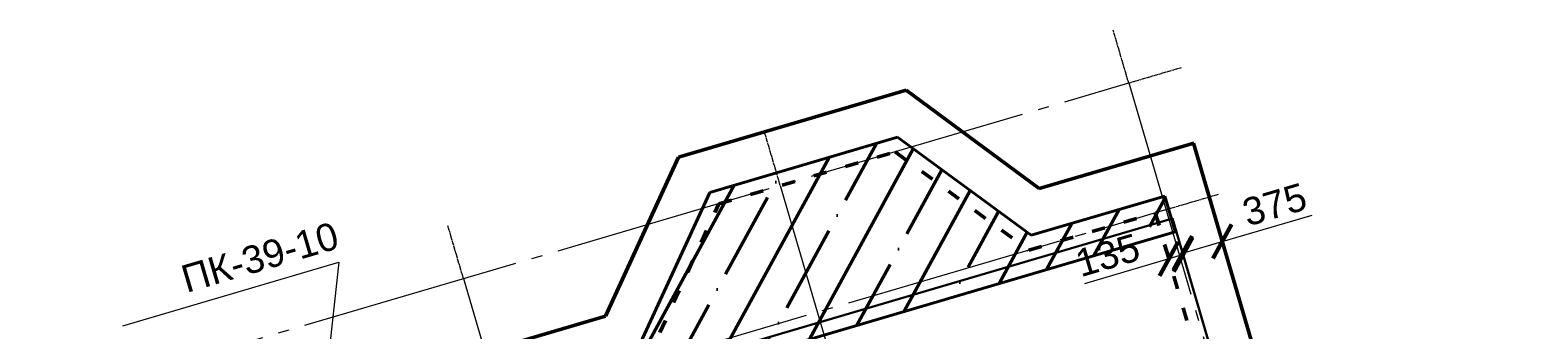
# Model space of a CAD drawing. Header units: millimetres. Extents: x -2096172177 to 2055029645, y -728784453 to 1899906214.
# Tile 107 of 109: x 1925234012 to 1942893070, y 1830433353 to 1833940511. Entities that reach past the tile are written whole.
import ezdxf

# ---------------------------------------------------------------- set-up
doc = ezdxf.new("R2010")
doc.units = ezdxf.units.MM
doc.linetypes.add('ACAD_ISO03W100', pattern=[30, 12, -18])
doc.linetypes.add('DASHDOT_axis', pattern=[24, 20, -1.5, 1, -1.5])
for name, color, linetype, lineweight in [('линии', 3, 'Continuous', 20), ('Монолитные участки', 6, 'Continuous', 40), ('Наружные стены', 1, 'Continuous', 50), ('Плиты', 5, 'Continuous', 30), ('Размеры плит', 202, 'Continuous', 18)]:
    doc.layers.add(name, color=color, linetype=linetype, lineweight=lineweight)
doc.styles.add('стиль для стен', font='arial.ttf')
doc.dimstyles.new('размеры плит', dxfattribs={"dimtxt": 2.5, "dimasz": 2.5, "dimexe": 1.25, "dimexo": 0.625, "dimtad": 1, "dimtxsty": 'стиль для стен', "dimblk": 'ARCHTICK', "dimcen": 2.5, "dimse1": 1, "dimse2": 1, "dimclrt": 3, "dimadec": 0, "dimazin": 0, "dimtfac": 1, "dimtmove": 0, "dimatfit": 3, "dimldrblk": 'CLOSEDBLANK', "dimfxl": 0, "dimarcsym": 0})

# ---------------------------------------------------------------- blocks, each defined once
blk = doc.blocks.new('_ArchTick')
at = {"color": 0, "linetype": 'ByBlock', "const_width": 0.15}
blk.add_lwpolyline([(-0.5, -0.5), (0.5, 0.5)], dxfattribs=at)
blk = doc.blocks.new('*D617')
at = {"layer": 'Defpoints', "color": 0, "transparency": 16777216}
for p in [(1841825, 940010), (1842200, 940010), (1842200, 939683)]:
    blk.add_point(p, dxfattribs=at)
at = {"layer": 'Размеры плит', "color": 0, "lineweight": -2, "transparency": 16777216}
for p, q in [((1841825, 939683), (1842200, 939683)), ((1842200, 939683), (1843050, 939683))]:
    blk.add_line(p, q, dxfattribs=at)
at = {"layer": 'Размеры плит', "color": 0, "lineweight": -2, "transparency": 16777216, "xscale": 250, "yscale": 250, "zscale": 250, "rotation": 180}
blk.add_blockref('_ArchTick', (1841825, 939683), dxfattribs=at)
at = {"layer": 'Размеры плит', "color": 0, "lineweight": -2, "transparency": 16777216, "xscale": 250, "yscale": 250, "zscale": 250}
blk.add_blockref('_ArchTick', (1842200, 939683), dxfattribs=at)
at = {"layer": 'Размеры плит', "color": 3, "transparency": 16777216, "insert": (1842750, 939870), "char_height": 250, "attachment_point": 5, "style": 'стиль для стен'}
blk.add_mtext('375', dxfattribs=at)
blk = doc.blocks.new('_ClosedBlank')
at = {"color": 0, "linetype": 'ByBlock', "lineweight": -2}
for p, q in [((-1, 0.2), (0, 0)), ((-1, 0.2), (-1, -0.2)), ((0, 0), (-1, -0.2))]:
    blk.add_line(p, q, dxfattribs=at)
blk = doc.blocks.new('*D618')
at = {"layer": 'Defpoints', "color": 0, "transparency": 16777216}
for p in [(1841690, 939893), (1841825, 939893), (1841690, 939668)]:
    blk.add_point(p, dxfattribs=at)
at = {"layer": 'Размеры плит', "color": 0, "lineweight": -2, "transparency": 16777216}
for p, q in [((1841690, 939668), (1840890, 939668)), ((1841825, 939668), (1841690, 939668))]:
    blk.add_line(p, q, dxfattribs=at)
at = {"layer": 'Размеры плит', "color": 0, "lineweight": -2, "transparency": 16777216, "xscale": 250, "yscale": 250, "zscale": 250, "rotation": 180}
blk.add_blockref('_ArchTick', (1841690, 939668), dxfattribs=at)
at = {"layer": 'Размеры плит', "color": 0, "lineweight": -2, "transparency": 16777216, "xscale": 250, "yscale": 250, "zscale": 250}
blk.add_blockref('_ArchTick', (1841825, 939668), dxfattribs=at)
at = {"layer": 'Размеры плит', "color": 3, "transparency": 16777216, "insert": (1841165, 939856), "char_height": 250, "attachment_point": 5, "style": 'стиль для стен'}
blk.add_mtext('135', dxfattribs=at)
blk = doc.blocks.new('Фасад (на основе 1 эт)')
at = {"layer": 'Монолитные участки'}
h = blk.add_hatch(dxfattribs=at)
h.set_pattern_fill('ANSI35', color=256, scale=100)
h.set_pattern_definition([(45, (1804219.9, 919686.6), (-449.013, 449.013), []), (45, (1804668.9, 919686.6), (-449.013, 449.013), [793.75, -158.75, 0, -158.75])])
h.paths.add_polyline_path([(1835392.562, 940224.679), (1831607.506, 940224.679), (1831607.506, 939919.839), (1835392.562, 939919.839)])
h.paths.add_polyline_path([(1841813.957, 940224.641), (1840548.678, 940226.989), (1839634.948, 941423.988), (1837857.083, 941424.679), (1836813.401, 940224.679), (1835578.928, 940224.679), (1835578.928, 939888.695), (1841813.957, 939888.695)])
h.paths.add_polyline_path([(1837399.91, 936149.504), (1835559.91, 936149.504), (1835559.91, 931239.679), (1837399.91, 931239.679), (1837399.91, 931763.211, -0.23437072), (1837387.334, 931788.565, -0.23437072), (1837399.91, 931813.919)])
h.paths.add_polyline_path([(1841809.91, 936149.504), (1841569.91, 936149.504), (1841569.91, 936149.504), (1841299.91, 936149.504), (1838559.91, 936149.504), (1838559.91, 935909.504), (1841809.91, 935909.504)])
h.paths.add_polyline_path([(1835365.686, 933327.547), (1831626.345, 933327.547), (1831626.345, 933040.699), (1835365.686, 933040.699)])
h.paths.add_polyline_path([(1835420.074, 930970.466), (1831570.551, 930970.462), (1831569.91, 930684.764), (1835420.074, 930684.679)])
h.paths.add_polyline_path([(1838508.31, 930966.898), (1835562.787, 930966.894), (1835562.146, 930681.196), (1838508.31, 930681.111)])
at = {"linetype": 'DASHDOT_axis'}
for p, q in [((1835489.91, 941304.679), (1835489.91, 941804.679)), ((1838489.91, 941304.679), (1838489.91, 941804.679)), ((1841789.91, 941304.679), (1841789.91, 941804.679)), ((1841789.91, 941304.679), (1842289.91, 941304.679)), ((1841789.91, 940104.679), (1842289.91, 940104.679))]:
    blk.add_line(p, q, dxfattribs=at)
at = {"linetype": 'DASHDOT_axis', "lineweight": 15, "ltscale": 100}
for p, q in [((1831589.91, 941304.679), (1841789.91, 941304.679)), ((1831589.91, 940104.679), (1841789.91, 940104.679))]:
    blk.add_line(p, q, dxfattribs=at)
at = {"linetype": 'DASHDOT_axis', "lineweight": 20, "ltscale": 100}
for p, q in [((1835489.91, 941304.679), (1835489.91, 928104.679)), ((1838489.91, 941304.679), (1838489.91, 928104.679)), ((1841789.91, 941304.679), (1841789.91, 928104.679))]:
    blk.add_line(p, q, dxfattribs=at)
at = {"layer": 'Монолитные участки'}
for p, q in [((1836813.401, 940224.679), (1837857.083, 941424.679)), ((1837857.083, 941424.679), (1839634.948, 941423.988)), ((1839634.948, 941423.988), (1840548.678, 940226.989)), ((1840548.678, 940226.989), (1841813.957, 940224.641)), ((1841813.957, 940224.641), (1841813.957, 939891.313)), ((1841813.957, 939888.695), (1835578.928, 939888.695))]:
    blk.add_line(p, q, dxfattribs=at)
at = {"layer": 'Наружные стены'}
for p, q in [((1836634.057, 940613.575), (1837676.548, 941811.993)), ((1837676.548, 941811.993), (1839830.364, 941811.993)), ((1839830.364, 941811.993), (1840739.626, 940613.575)), ((1831184.121, 940613.575), (1836634.057, 940613.575)), ((1840739.626, 940613.575), (1842204.121, 940613.575)), ((1842199.91, 940614.679), (1842199.91, 930849.679))]:
    blk.add_line(p, q, dxfattribs=at)
at = {"layer": 'Наружные стены', "linetype": 'ACAD_ISO03W100', "ltscale": 10}
for p, q in [((1836867.13, 940103.575), (1837908.863, 941301.993)), ((1837908.863, 941301.993), (1839577.133, 941301.993)), ((1839577.133, 941301.993), (1840491.887, 940103.575)), ((1840491.887, 940103.575), (1841694.121, 940103.575)), ((1841689.91, 940104.679), (1841689.91, 931359.679))]:
    blk.add_line(p, q, dxfattribs=at)
at = {"layer": 'Плиты'}
blk.add_lwpolyline([(1835544.91, 940009.504), (1841824.91, 940009.504), (1841824.91, 938209.504), (1835544.91, 938209.504)], close=True, dxfattribs=at)
at = {"layer": 'Размеры плит', "color": 40}
for p, q in [((1832401.063, 941765.566), (1834446.758, 941765.566)), ((1834446.758, 941765.566), (1833582.488, 939704.124))]:
    blk.add_line(p, q, dxfattribs=at)
at = {"layer": 'Размеры плит', "color": 6, "insert": (1833039.244, 942138.605), "char_height": 250, "width": 2094.33166, "attachment_point": 1, "style": 'стиль для стен'}
blk.add_mtext('ПК-39-10\\P\\P      ', dxfattribs=at)
at = {"layer": 'Размеры плит', "color": 40}
for base, p1, p2, picture, middle in [((1841689.91, 939668.419), (1841824.91, 939893.27), (1841689.91, 939893.27), '*D618', (1841164.91, 939855.919)), ((1842199.91, 939682.685), (1841824.91, 940009.504), (1842199.91, 940009.504), '*D617', (1842749.91, 939870.185))]:
    dim = blk.add_linear_dim(base=base, p1=p1, p2=p2, dimstyle='размеры плит', dxfattribs=at)
    dim.commit()
    dim.dimension.update_dxf_attribs({"geometry": picture, "text_midpoint": middle})

msp = doc.modelspace()

# ---------------------------------------------------------------- block references
at = {"layer": 'линии', "xscale": -1289.125523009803, "yscale": -1287.842123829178, "zscale": 1289.125523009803, "rotation": 196.3740975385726}
msp.add_blockref('Фасад (на основе 1 эт)', (1843499.301, 904896.093), dxfattribs=at)

doc.saveas('drawing.dxf')
